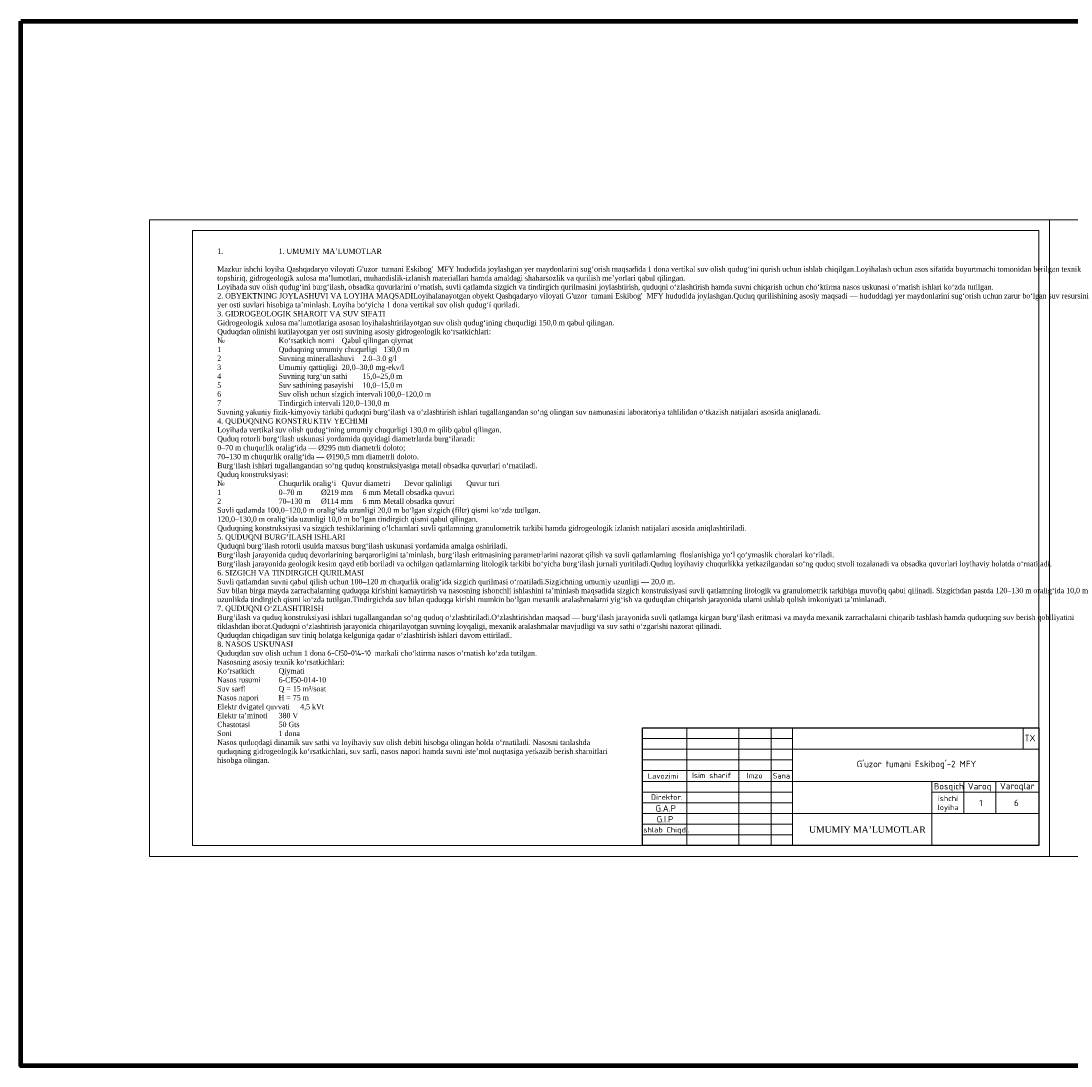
# Model space of a CAD drawing. Header units: millimetres. Extents: x -1722610 to 3896328, y -6858570 to -1329430.
# Tile 3 of 51: x 2939409 to 2988413, y -3495805 to -3447036. Entities that reach past the tile are written whole.
import ezdxf

# ---------------------------------------------------------------- set-up
doc = ezdxf.new("R2010")
doc.units = ezdxf.units.MM
doc.layers.get('0').update_dxf_attribs({"lineweight": 5})
doc.layers.add('(038) Деревья', color=7, linetype='Continuous')
doc.layers.add('Формат', color=253, linetype='Continuous')
doc.layers.add('03', color=7, linetype='Continuous', lineweight=30)
doc.layers.add('òðè', color=7, linetype='Continuous', lineweight=18)
doc.styles.get("Standard").update_dxf_attribs({"font": 'arial.ttf'})
doc.styles.add('Style-RUSSIAN_1251 I 0.32289', font='isocpeui.ttf')
doc.styles.add('НВК_Ш_(3)_И', font='isocpeui.ttf', dxfattribs={"height": 3})

# ---------------------------------------------------------------- blocks, each defined once
blk = doc.blocks.new('wefewfewf')
at = {"layer": '(038) Деревья', "color": 0, "lineweight": 18, "ltscale": 200}
for p, q in [((2998094, -3441894), (2998094, -3447394)), ((3000517, -3441894), (3000517, -3447394)), ((3002017, -3441894), (3002017, -3447394)), ((3003017, -3441894), (3003017, -3447394)), ((3003017, -3442894), (3014517, -3442894)), ((3003017, -3444394), (2996017, -3444394)), ((3003017, -3444394), (3014517, -3444394)), ((3009517, -3444394), (3009517, -3447394)), ((3011017, -3444394), (3011017, -3445894)), ((3012517, -3444394), (3012517, -3445894)), ((3009517, -3444894), (3014517, -3444894)), ((3003017, -3445894), (3014517, -3445894))]:
    blk.add_line(p, q, dxfattribs=at)
blk.add_lwpolyline([(2996017, -3441894), (3014517, -3441894), (3014517, -3447394), (2996017, -3447394)], close=True, dxfattribs=at)
at = {"color": 0}
blk.add_line((3013780, -3441894), (3013780, -3442894), dxfattribs=at)
at = {"ltscale": 100}
blk.add_line((2996017, -3447394), (3014517, -3447394), dxfattribs=at)
at = {"color": 7}
blk.add_lwpolyline([(2996017, -3441894), (3014517, -3441894), (3014517, -3447394), (2996017, -3447394)], close=True, dxfattribs=at)
at = {"color": 7, "lineweight": 25}
blk.add_lwpolyline([(2996017, -3441894), (3014517, -3441894), (3014517, -3447394), (2996017, -3447394)], close=True, dxfattribs=at)
at = {"layer": '03', "color": 0, "lineweight": 15, "ltscale": 66.666667}
for p, q in [((2996017, -3442394), (3003017, -3442394)), ((2996017, -3442894), (3003017, -3442894)), ((2996017, -3443394), (3003017, -3443394)), ((2996017, -3443894), (3003017, -3443894)), ((2996017, -3444894), (3003017, -3444894)), ((2996017, -3445394), (3003017, -3445394)), ((2996017, -3445894), (3003017, -3445894)), ((2996017, -3446394), (3003017, -3446394)), ((2996017, -3446894), (3003017, -3446894)), ((2996017, -3447394), (3003017, -3447394))]:
    blk.add_line(p, q, dxfattribs=at)
at = {"layer": 'Формат', "color": 7, "lineweight": 25}
blk.add_lwpolyline([(2996017, -3441894), (3014517, -3441894), (3014517, -3447394), (2996017, -3447394)], close=True, dxfattribs=at)
at = {"insert": (3014102, -3442374), "char_height": 300, "width": 773.36, "attachment_point": 5, "style": 'НВК_Ш_(3)_И'}
blk.add_mtext('{\\fISOCPEUR|b0|i0|c204|p34;TX}', dxfattribs=at)
at = {"color": 0, "attachment_point": 1}
for s, insert, char_height, width in [('{\\fISOCPEUR|b0|i0|c0|p34;B\\fISOCPEUR|b0|i0|c204|p34;osqich}', (3009619, -3444473), 300, 11155.21), ('{\\fISOCPEUR|b0|i0|c0|p34;Varoq}', (3011204, -3444473), 300, 11155.21), ('{\\fISOCPEUR|b0|i0|c0|p34;Varoqlar}', (3012702, -3444463), 300, 11155.21), ('\\pxqc;{\\fISOCPEUR|b0|i0|c204|p34;ishchi loyiha}', (3009525, -3445068), 250, 1502.62)]:
    blk.add_mtext(s, dxfattribs=dict(at, insert=insert, char_height=char_height, width=width))
at = {"ltscale": 100, "insert": (3013463, -3445403), "char_height": 300, "width": 1988, "attachment_point": 5, "style": 'НВК_Ш_(3)_И'}
blk.add_mtext('{\\fISOCPEUR|b0|i0|c204|p34;6}', dxfattribs=at)
at = {"layer": '03', "color": 0, "attachment_point": 5, "style": 'Style-RUSSIAN_1251 I 0.32289'}
for s, insert, char_height, width in [("{\\fISOCPEUR|b0|i0|c204|p34;G'uzor tumani Eskibog'-2 MFY}", (3008807, -3443629), 300, 6078.77), ('{\\fISOCPEUR|b0|i0|c204|p34;Lavozimi}', (2996976, -3444148), 250, 2000), ('{\\fISOCPEUR|b0|i0|c204|p34;Isim sharif}', (2999245, -3444119), 250, 2000), ('{\\fISOCPEUR|b0|i0|c204|p34;Imzo}', (3001256, -3444129), 250, 2000), ('{\\fISOCPEUR|b0|i0|c204|p34;Sana}', (3002502, -3444137), 250, 2000), ('{\\fISOCPEUR|b0|i0|c204|p34;Direktor.}', (2997155, -3445131), 250, 2000), ('{\\fISOCPEUR|b0|i0|c204|p34;Ishlab Chiqdi.}', (2997092, -3446692), 250, 2000)]:
    blk.add_mtext(s, dxfattribs=dict(at, insert=insert, char_height=char_height, width=width))
at = {"layer": '03', "char_height": 300, "width": 2000, "attachment_point": 5, "style": 'Style-RUSSIAN_1251 I 0.32289'}
for s, insert in [('{\\fISOCPEUR|b0|i0|c204|p34;G.A.P}', (2997101, -3445656)), ('{\\fISOCPEUR|b0|i0|c204|p34;G.I.P}', (2997068, -3446163))]:
    blk.add_mtext(s, dxfattribs=dict(at, insert=insert))
at = {"layer": 'òðè', "color": 0, "lineweight": 15, "ltscale": 66.666667}
blk.add_text('Листов', height=13.3, dxfattribs=at).set_placement((3012517, -3444395))

msp = doc.modelspace()

# ---------------------------------------------------------------- linework, layer by layer
at = {"color": 3, "lineweight": 100}
msp.add_lwpolyline([(2939408.9509, -3447035.6109), (3184356.7146, -3447035.6109), (3184356.7146, -3495804.693), (2939408.9509, -3495804.693)], close=True, dxfattribs=at)
at = {"lineweight": 0}
for points in [[(2987413.1284, -3486020.0462), (2945413.1284, -3486020.0462), (2945413.1284, -3456320.0462), (2987413.1284, -3456320.0462)], [(3029413.1284, -3486020.0462), (2987413.1284, -3486020.0462), (2987413.1284, -3456320.0462), (3029413.1284, -3456320.0462)], [(2986913.1284, -3485520.0462), (2947413.1284, -3485520.0462), (2947413.1284, -3456820.0462), (2986913.1284, -3456820.0462)]]:
    msp.add_lwpolyline(points, close=True, dxfattribs=at)

# ---------------------------------------------------------------- block references
msp.add_blockref('wefewfewf', (-27604.2984, -38125.6386), dxfattribs=at)

# ---------------------------------------------------------------- texts
at = {"color": 0, "attachment_point": 1}
for s, insert, char_height, width in [("\\pxa0.25,ql,t11.82917;{\\fTimes New Roman|b0|i0|c204|p18;\\C256;1.^I1. UMUMIY MA’LUMOTLAR^J^JMazkur ishchi loyiha Qashqadaryo viloyati \\fTimes New Roman|b0|i0|c0|p18;G'uzor  \\fTimes New Roman|b0|i0|c204|p18;tumani \\fTimes New Roman|b0|i0|c0|p18;Eskibog' \\fTimes New Roman|b0|i0|c204|p18; MFY hududida joylashgan yer maydonlarini sug‘orish maqsadida 1 dona vertikal suv olish qudug‘ini qurish uchun ishlab chiqilgan.Loyihalash uchun asos sifatida buyurtmachi tomonidan berilgan texnik topshiriq, gidrogeologik xulosa ma’lumotlari, muhandislik-izlanish materiallari hamda amaldagi shaharsozlik va qurilish me’yorlari qabul qilingan.^JLoyihada suv olish qudug‘ini burg‘ilash, obsadka quvurlarini o‘rnatish, suvli qatlamda sizgich va tindirgich qurilmasini joylashtirish, quduqni o‘zlashtirish hamda suvni chiqarish uchun cho‘ktirma nasos uskunasi o‘rnatish ishlari ko‘zda tutilgan.^J2. OBYEKTNING JOYLASHUVI VA LOYIHA MAQSADILoyihalanayotgan obyekt Qashqadaryo viloyati \\fTimes New Roman|b0|i0|c0|p18;G'uzor  \\fTimes New Roman|b0|i0|c204|p18;tumani \\fTimes New Roman|b0|i0|c0|p18;Eskibog' \\fTimes New Roman|b0|i0|c204|p18; MFY hududida joylashgan.Quduq qurilishining asosiy maqsadi — hududdagi yer maydonlarini sug‘orish uchun zarur bo‘lgan suv resursini yer osti suvlari hisobiga ta’minlash. Loyiha bo‘yicha 1 dona vertikal suv olish qudug‘i quriladi.^J3. GIDROGEOLOGIK SHAROIT VA SUV SIFATI^JGidrogeologik xulosa ma’lumotlariga asosan loyihalashtirilayotgan suv olish qudug‘ining chuqurligi 150,0 m qabul qilingan.^JQuduqdan olinishi kutilayotgan yer osti suvining asosiy gidrogeologik ko‘rsatkichlari:^J№^IKo‘rsatkich nomi^IQabul qilingan qiymat^J1^IQuduqning umumiy chuqurligi^I1\\fTimes New Roman|b0|i0|c0|p18;3\\fTimes New Roman|b0|i0|c204|p18;0,0 m^J2^ISuvning minerallashuvi^I\\fTimes New Roman|b0|i0|c0|p18;2.0\\fTimes New Roman|b0|i0|c204|p18;–\\fTimes New Roman|b0|i0|c0|p18;3.0\\fTimes New Roman|b0|i0|c204|p18; g/l^J3^IUmumiy qattiqligi^I\\fTimes New Roman|b0|i0|c0|p18;20\\fTimes New Roman|b0|i0|c204|p18;,0–\\fTimes New Roman|b0|i0|c0|p18;30\\fTimes New Roman|b0|i0|c204|p18;,0 mg-ekv/l^J4^ISuvning turg‘un sathi^I\\fTimes New Roman|b0|i0|c0|p18;1\\fTimes New Roman|b0|i0|c204|p18;5,0–\\fTimes New Roman|b0|i0|c0|p18;25\\fTimes New Roman|b0|i0|c204|p18;,0 m^J5^ISuv sathining pasayishi^I10,0–15,0 m^J6^ISuv olish uchun sizgich intervali^I\\fTimes New Roman|b0|i0|c0|p18;10\\fTimes New Roman|b0|i0|c204|p18;0,0–1\\fTimes New Roman|b0|i0|c0|p18;2\\fTimes New Roman|b0|i0|c204|p18;0,0 m^J7^ITindirgich intervali^I1\\fTimes New Roman|b0|i0|c0|p18;2\\fTimes New Roman|b0|i0|c204|p18;0,0–1\\fTimes New Roman|b0|i0|c0|p18;3\\fTimes New Roman|b0|i0|c204|p18;0,0 m^JSuvning yakuniy fizik-kimyoviy tarkibi quduqni burg‘ilash va o‘zlashtirish ishlari tugallangandan so‘ng olingan suv namunasini laboratoriya tahlilidan o‘tkazish natijalari asosida aniqlanadi.^J4. QUDUQNING KONSTRUKTIV YECHIMI^JLoyihada vertikal suv olish qudug‘ining umumiy chuqurligi 1\\fTimes New Roman|b0|i0|c0|p18;3\\fTimes New Roman|b0|i0|c204|p18;0,0 m qilib qabul qilingan.^JQuduq rotorli burg‘ilash uskunasi yordamida quyidagi diametrlarda burg‘ilanadi:^J0–\\fTimes New Roman|b0|i0|c0|p18;7\\fTimes New Roman|b0|i0|c204|p18;0 m chuqurlik oralig‘ida — Ø295 mm diametrli doloto;^J\\fTimes New Roman|b0|i0|c0|p18;7\\fTimes New Roman|b0|i0|c204|p18;0–1\\fTimes New Roman|b0|i0|c0|p18;3\\fTimes New Roman|b0|i0|c204|p18;0 m chuqurlik oralig‘ida — Ø190,5 mm diametrli doloto.^JBurg‘ilash ishlari tugallangandan so‘ng quduq konstruksiyasiga metall obsadka quvurlari o‘rnatiladi.^JQuduq konstruksiyasi:^J№^IChuqurlik oralig‘i^IQuvur diametri^IDevor qalinligi^IQuvur turi^J1^I0–\\fTimes New Roman|b0|i0|c0|p18;7\\fTimes New Roman|b0|i0|c204|p18;0 m^IØ219 mm^I6 mm^IMetall obsadka quvuri^J2^I\\fTimes New Roman|b0|i0|c0|p18;7\\fTimes New Roman|b0|i0|c204|p18;0–1\\fTimes New Roman|b0|i0|c0|p18;3\\fTimes New Roman|b0|i0|c204|p18;0 m^IØ114 mm^I6 mm^IMetall obsadka quvuri^JSuvli qatlamda \\fTimes New Roman|b0|i0|c0|p18;10\\fTimes New Roman|b0|i0|c204|p18;0,0–1\\fTimes New Roman|b0|i0|c0|p18;2\\fTimes New Roman|b0|i0|c204|p18;0,0 m oralig‘ida uzunligi 20,0 m bo‘lgan sizgich (filtr) qismi ko‘zda tutilgan.^J1\\fTimes New Roman|b0|i0|c0|p18;2\\fTimes New Roman|b0|i0|c204|p18;0,0–1\\fTimes New Roman|b0|i0|c0|p18;3\\fTimes New Roman|b0|i0|c204|p18;0,0 m oralig‘ida uzunligi 10,0 m bo‘lgan tindirgich qismi qabul qilingan.^JQuduqning konstruksiyasi va sizgich teshiklarining o‘lchamlari suvli qatlamning granulometrik tarkibi hamda gidrogeologik izlanish natijalari asosida aniqlashtiriladi.^J5. QUDUQNI BURG‘ILASH ISHLARI^JQuduqni burg‘ilash rotorli usulda maxsus burg‘ilash uskunasi yordamida amalga oshiriladi.^JBurg‘ilash jarayonida quduq devorlarining barqarorligini ta’minlash, burg‘ilash eritmasining parametrlarini nazorat qilish va suvli qatlamlarning  floslanishiga yo‘l qo‘ymaslik choralari ko‘riladi.^JBurg‘ilash jarayonida geologik kesim qayd etib boriladi va ochilgan qatlamlarning litologik tarkibi bo‘yicha burg‘ilash jurnali yuritiladi.Quduq loyihaviy chuqurlikka yetkazilgandan so‘ng quduq stvoli tozalanadi va obsadka quvurlari loyihaviy holatda o‘rnatiladi.^J6. SIZGICH VA TINDIRGICH QURILMASI^JSuvli qatlamdan suvni qabul qilish uchun \\fTimes New Roman|b0|i0|c0|p18;10\\fTimes New Roman|b0|i0|c204|p18;0–1\\fTimes New Roman|b0|i0|c0|p18;2\\fTimes New Roman|b0|i0|c204|p18;0 m chuqurlik oralig‘ida sizgich qurilmasi o‘rnatiladi.Sizgichning umumiy uzunligi — 20,0 m.^JSuv bilan birga mayda zarrachalarning quduqqa kirishini kamaytirish va nasosning ishonchli ishlashini ta’minlash maqsadida sizgich konstruksiyasi suvli qatlamning litologik va granulometrik tarkibiga muvofiq qabul qilinadi. Sizgichdan pastda 1\\fTimes New Roman|b0|i0|c0|p18;2\\fTimes New Roman|b0|i0|c204|p18;0–1\\fTimes New Roman|b0|i0|c0|p18;3\\fTimes New Roman|b0|i0|c204|p18;0 m oralig‘ida 10,0 m uzunlikda tindirgich qismi ko‘zda tutilgan.Tindirgichda suv bilan quduqqa kirishi mumkin bo‘lgan mexanik aralashmalarni yig‘ish va quduqdan chiqarish jarayonida ularni ushlab qolish imkoniyati ta’minlanadi.^J7. QUDUQNI O‘ZLASHTIRISH^JBurg‘ilash va quduq konstruksiyasi ishlari tugallangandan so‘ng quduq o‘zlashtiriladi.O‘zlashtirishdan maqsad — burg‘ilash jarayonida suvli qatlamga kirgan burg‘ilash eritmasi va mayda mexanik zarrachalarni chiqarib tashlash hamda quduqning suv berish qobiliyatini tiklashdan iborat.Quduqni o‘zlashtirish jarayonida chiqarilayotgan suvning loyqaligi, mexanik aralashmalar mavjudligi va suv sathi o‘zgarishi nazorat qilinadi.^JQuduqdan chiqadigan suv tiniq holatga kelguniga qadar o‘zlashtirish ishlari davom ettiriladi.^J8. NASOS USKUNASI^JQuduqdan suv olish uchun 1 dona \\A1;\\fISOCPEUR|b0|i0|c204|p34;\\T0.9;\\C7;6-CI50-014-10\\A0;\\fTimes New Roman|b0|i0|c0|p18;\\T1;\\C256; \\fTimes New Roman|b0|i0|c204|p18; markali cho‘ktirma nasos o‘rnatish ko‘zda tutilgan.^JNasosning asosiy texnik ko‘rsatkichlari:^JKo‘rsatkich^IQiymati^JNasos rusumi^I6-CI50-0\\fTimes New Roman|b0|i0|c0|p18;1\\fTimes New Roman|b0|i0|c204|p18;4-\\fTimes New Roman|b0|i0|c0|p18;10\\fTimes New Roman|b0|i0|c204|p18;^JSuv sarfi^IQ = \\fTimes New Roman|b0|i0|c0|p18;1\\fTimes New Roman|b0|i0|c204|p18;5 m³/soat^JNasos napori^IH = 7\\fTimes New Roman|b0|i0|c0|p18;5\\fTimes New Roman|b0|i0|c204|p18; m^JElektr dvigatel quvvati^I\\fTimes New Roman|b0|i0|c0|p18;4\\fTimes New Roman|b0|i0|c204|p18;,5 kVt^JElektr ta’minoti^I380 V^JChastotasi^I50 Gts^JSoni^I1 dona^JNasos quduqdagi dinamik suv sathi va loyihaviy suv olish debiti hisobga olingan holda o‘rnatiladi. Nasosni tanlashda \\fTimes New Roman|b0|i0|c0|p18;\\P\\pq*,tz;\\fTimes New Roman|b0|i0|c204|p18;quduqning gidrogeologik ko‘rsatkichlari, suv sarfi, nasos napori hamda suvni iste’mol nuqtasiga yetkazib berish sharoitlari\\fTimes New Roman|b0|i0|c0|p18;\\P\\fTimes New Roman|b0|i0|c204|p18;hisobga olingan.}", (2948565.9235, -3457653.0963), 250, 38106.728362), ('{\\fTimes New Roman|b0|i0|c0|p18;\\C256;    \\fTimes New Roman|b0|i0|c204|p18; UMUMIY MA’LUMOTLAR}', (2975620.8091, -3484622.7197), 300, 6177.488458)]:
    msp.add_mtext(s, dxfattribs=dict(at, insert=insert, char_height=char_height, width=width))
at = {"ltscale": 100, "insert": (2984204.7444, -3483528.5106), "char_height": 300, "width": 1988, "attachment_point": 5, "style": 'НВК_Ш_(3)_И'}
msp.add_mtext('{\\fISOCPEUR|b0|i0|c204|p34;1}', dxfattribs=at)

doc.saveas('drawing.dxf')
